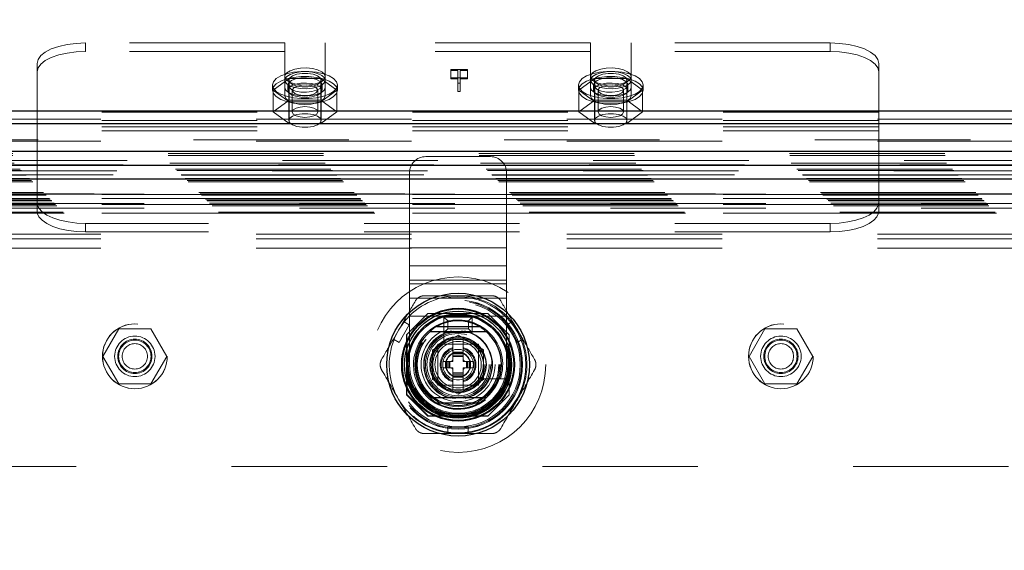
# Model space of a CAD drawing. Header units: inches. Extents: x 0.2 to 10.7, y 0.2 to 7.9.
# Tile 49 of 95: x 3.758 to 4.392, y 4.7 to 5.041. Entities that reach past the tile are written whole.
import ezdxf

# ---------------------------------------------------------------- set-up
doc = ezdxf.new("R2010")
doc.units = ezdxf.units.IN
doc.header["$MEASUREMENT"] = 0
doc.linetypes.add('HIDDEN', pattern=[0.075, 0.05, -0.025])
doc.layers.add('DIMENSIONS', color=140, linetype='Continuous')
doc.styles.add('SLDTEXTSTYLE0', font='TXT', dxfattribs={"width": 0.7})
doc.dimstyles.new('SLDDIMSTYLE0', dxfattribs={"dimtxt": 0.084961, "dimasz": 0.13, "dimexe": 0, "dimexo": 0.0625, "dimgap": 0.02124, "dimtad": 0, "dimtih": 1, "dimtoh": 1, "dimlfac": 12, "dimrnd": 1e-09, "dimzin": 12, "dimdsep": 46, "dimtxsty": 'SLDTEXTSTYLE0', "dimsah": 1, "dimcen": 0.09, "dimadec": 0, "dimazin": 3, "dimtfac": 1, "dimtofl": 0, "dimtmove": 0, "dimatfit": 3, "dimfxl": 0, "dimfrac": 2, "dimtolj": 1, "dimtzin": 12, "dimarcsym": 0})

# ---------------------------------------------------------------- blocks, each defined once
blk = doc.blocks.new('_D_1')
at = {"layer": 'DIMENSIONS'}
for p, q in [((3.44921, 4.74956), (3.44921, 5.73914)), ((4.63041, 4.74956), (4.63041, 5.73914)), ((3.44921, 5.61414), (3.74572, 5.61414)), ((3.86086, 5.61414), (3.83233, 5.61414)), ((3.83233, 5.61414), (3.83233, 5.47911)), ((4.184, 5.61414), (4.21254, 5.61414)), ((4.21254, 5.61414), (4.21254, 5.47911)), ((4.63041, 5.61414), (4.29914, 5.61414)), ((3.83233, 5.47911), (3.86086, 5.47911)), ((4.21254, 5.47911), (4.184, 5.47911))]:
    blk.add_line(p, q, dxfattribs=at)
for points in [[(3.44921, 5.61414), (3.57921, 5.59414), (3.57921, 5.63414)], [(4.63041, 5.61414), (4.50041, 5.63414), (4.50041, 5.59414)]]:
    blk.add_solid(points, dxfattribs=at)
at = {"layer": 'DIMENSIONS', "char_height": 0.083333, "attachment_point": 1, "style": 'SLDTEXTSTYLE0'}
for s, insert in [('14.17', (3.86086, 5.74058)), ('360.0', (3.86086, 5.58653))]:
    blk.add_mtext(s, dxfattribs=dict(at, insert=insert))

msp = doc.modelspace()

# ---------------------------------------------------------------- linework, layer by layer
at = {"color": 7, "linetype": 'HIDDEN', "lineweight": 18}
for p, q in [((3.9283921, 5.0257898), (3.8002463, 5.0257898)), ((3.8002463, 5.020352), (3.8002463, 5.0257898)), ((3.9283921, 4.997175), (3.9283921, 5.0257898)), ((3.9544338, 4.997175), (3.9544338, 5.0257898)), ((4.1252254, 5.0257898), (3.9544338, 5.0257898)), ((4.1252254, 4.997175), (4.1252254, 5.0257898)), ((4.1512671, 4.997175), (4.1512671, 5.0257898)), ((4.2794129, 5.0257898), (4.1512671, 5.0257898)), ((4.2794129, 5.0257898), (4.2794129, 5.020352)), ((3.9283921, 5.020352), (3.8002463, 5.020352)), ((4.1252254, 5.020352), (3.9544338, 5.020352)), ((4.2794129, 5.020352), (4.1512671, 5.020352)), ((3.7689963, 4.9813445), (3.7689963, 5.012583)), ((4.0351878, 5.0087796), (4.045902, 5.0087796)), ((4.0351878, 5.0081405), (4.0351878, 5.0087796)), ((4.0397566, 5.0081405), (4.0351878, 5.0081405)), ((4.0351878, 5.0081405), (4.0351878, 5.0027027)), ((4.0397566, 4.9999751), (4.0397566, 5.0081405)), ((4.0412367, 5.0081405), (4.0412367, 4.9999751)), ((4.045902, 5.0081405), (4.0412367, 5.0081405)), ((4.045902, 5.0087796), (4.045902, 5.0081405)), ((4.045902, 5.0081405), (4.045902, 5.0027027)), ((4.3106629, 4.9813445), (4.3106629, 5.012583)), ((3.931165, 5.0028899), (3.920917, 4.9953884)), ((3.9309963, 5.0018647), (3.9309963, 4.9759028)), ((3.9516609, 5.0028899), (3.931165, 5.0028899)), ((3.931165, 5.0028899), (3.931165, 4.9889176)), ((3.9619089, 4.9953884), (3.9516609, 5.0028899)), ((3.9516609, 5.0028899), (3.9516609, 4.9889176)), ((3.9518296, 4.9759028), (3.9518296, 5.0018647)), ((4.045902, 5.0033418), (4.0351878, 5.0033418)), ((4.0351878, 5.0027027), (4.0397566, 5.0027027)), ((4.0412367, 5.0027027), (4.045902, 5.0027027)), ((4.1279983, 5.0028899), (4.1177503, 4.9953884)), ((4.1278296, 5.0018647), (4.1278296, 4.9759028)), ((4.1484942, 5.0028899), (4.1279983, 5.0028899)), ((4.1279983, 5.0028899), (4.1279983, 4.9889176)), ((4.1587422, 4.9953884), (4.1484942, 5.0028899)), ((4.1484942, 5.0028899), (4.1484942, 4.9889176)), ((4.1486629, 4.9759028), (4.1486629, 5.0018647)), ((3.9205796, 4.998787), (3.9205796, 4.9953884)), ((3.920917, 4.9953884), (3.931165, 4.9878869)), ((3.920917, 4.9953884), (3.920917, 4.9814161)), ((3.9283921, 4.997175), (3.9283921, 4.9917372)), ((3.9303713, 4.998787), (3.9303713, 4.9953884)), ((3.9332504, 4.9953884), (3.9332504, 4.9814161)), ((3.9495754, 4.9814161), (3.9495754, 4.9953884)), ((3.9516609, 4.9878869), (3.9619089, 4.9953884)), ((3.9524546, 4.9953884), (3.9524546, 4.998787)), ((3.9544338, 4.997175), (3.9544338, 4.9917372)), ((3.9619089, 4.9953884), (3.9619089, 4.9814161)), ((3.9622463, 4.9953884), (3.9622463, 4.998787)), ((4.0412367, 4.9999751), (4.0397566, 4.9999751)), ((4.0397566, 4.9999751), (4.0397566, 4.9945372)), ((4.0397566, 4.9945372), (4.0412367, 4.9945372)), ((4.0412367, 4.9999751), (4.0412367, 4.9945372)), ((4.1174129, 4.998787), (4.1174129, 4.9953884)), ((4.1177503, 4.9953884), (4.1279983, 4.9878869)), ((4.1177503, 4.9953884), (4.1177503, 4.9814161)), ((4.1252254, 4.997175), (4.1252254, 4.9917372)), ((4.1272046, 4.998787), (4.1272046, 4.9953884)), ((4.1300838, 4.9953884), (4.1300838, 4.9814161)), ((4.1464088, 4.9814161), (4.1464088, 4.9953884)), ((4.1484942, 4.9878869), (4.1587422, 4.9953884)), ((4.1492879, 4.9953884), (4.1492879, 4.998787)), ((4.1512671, 4.997175), (4.1512671, 4.9917372)), ((4.1587422, 4.9953884), (4.1587422, 4.9814161)), ((4.1590796, 4.9953884), (4.1590796, 4.998787)), ((3.931165, 4.9889176), (3.920917, 4.9814161)), ((3.9516609, 4.9889176), (3.931165, 4.9889176)), ((3.931165, 4.9878869), (3.9516609, 4.9878869)), ((3.931165, 4.9878869), (3.931165, 4.9739147)), ((3.9619089, 4.9814161), (3.9516609, 4.9889176)), ((3.9516609, 4.9878869), (3.9516609, 4.9739147)), ((4.1279983, 4.9889176), (4.1177503, 4.9814161)), ((4.1484942, 4.9889176), (4.1279983, 4.9889176)), ((4.1279983, 4.9878869), (4.1279983, 4.9739147)), ((4.1279983, 4.9878869), (4.1484942, 4.9878869)), ((4.1587422, 4.9814161), (4.1484942, 4.9889176)), ((4.1484942, 4.9878869), (4.1484942, 4.9739147)), ((4.3106629, 4.9813445), (3.7689963, 4.9813445)), ((3.7689963, 4.9693841), (3.7689963, 4.9813445)), ((3.920917, 4.9814161), (3.931165, 4.9739147)), ((3.9516609, 4.9739147), (3.9619089, 4.9814161)), ((4.1177503, 4.9814161), (4.1279983, 4.9739147)), ((4.1484942, 4.9739147), (4.1587422, 4.9814161)), ((4.3106629, 4.9693841), (4.3106629, 4.9813445)), ((3.3099963, 4.9767899), (4.7696629, 4.9767899)), ((4.3106629, 4.9759066), (3.7689963, 4.9759066)), ((3.3099963, 4.974071), (4.7696629, 4.974071)), ((4.3106629, 4.9719198), (3.7689963, 4.9719198)), ((4.3106629, 4.9693841), (3.7689963, 4.9693841)), ((3.7689963, 4.9258814), (3.7689963, 4.9693841)), ((3.931165, 4.9739147), (3.9516609, 4.9739147)), ((4.1279983, 4.9739147), (4.1484942, 4.9739147)), ((4.3106629, 4.9258814), (4.3106629, 4.9693841)), ((4.7696629, 4.9635625), (3.3099963, 4.9635625)), ((3.3099963, 4.9626298), (4.7696629, 4.9626298)), ((4.8269883, 4.9501687), (3.2526302, 4.9501687)), ((3.2533238, 4.9546267), (4.8262947, 4.9546267)), ((3.2534307, 4.9534935), (4.8261878, 4.9534935)), ((4.060777, 4.9526842), (4.0191104, 4.9526842)), ((3.2543232, 4.9484248), (4.8252954, 4.9484248)), ((4.8243116, 4.9474353), (3.2552919, 4.9474353)), ((3.2580729, 4.9446751), (4.8215456, 4.9446751)), ((3.2588868, 4.9438612), (4.8207317, 4.9438612)), ((3.2590365, 4.9437115), (4.820582, 4.9437115)), ((4.8203504, 4.943484), (3.2592803, 4.943484)), ((3.2616372, 4.9411081), (4.8179861, 4.9411081)), ((4.8179038, 4.9410842), (3.2617147, 4.9410842)), ((3.2618703, 4.9408777), (4.8177482, 4.9408777)), ((3.2641893, 4.9385587), (4.8154293, 4.9385587)), ((3.2643831, 4.9383384), (4.8152347, 4.9383384)), ((4.8149586, 4.9381298), (3.2646599, 4.9381298)), ((3.2654916, 4.9372564), (4.8141269, 4.9372564)), ((4.0086937, 4.894005), (4.0086937, 4.9422675)), ((4.0711937, 4.894005), (4.0711937, 4.9422675)), ((3.2662224, 4.9365256), (4.8133961, 4.9365256)), ((3.2731063, 4.9296417), (4.8065122, 4.9296417)), ((3.2739396, 4.9288084), (4.8056789, 4.9288084)), ((4.8056643, 4.9288144), (3.2739605, 4.9288144)), ((4.8054901, 4.9286494), (3.2741068, 4.9286494)), ((3.2743563, 4.9283917), (4.8052622, 4.9283917)), ((3.2743563, 4.9283917), (4.8052622, 4.9283917)), ((3.2747729, 4.9279751), (4.8048456, 4.9279751)), ((3.2747751, 4.927962), (4.8048539, 4.927962)), ((3.2770646, 4.9256834), (4.8025539, 4.9256834)), ((3.2770646, 4.9256834), (4.8025539, 4.9256834)), ((3.2773056, 4.9254424), (4.8023129, 4.9254424)), ((3.2782348, 4.9245132), (4.8013837, 4.9245132)), ((3.2785229, 4.9242251), (4.8010956, 4.9242251)), ((3.3379621, 4.9284942), (4.7417121, 4.9284942)), ((4.3106629, 4.9284171), (3.7689963, 4.9284171)), ((4.3106629, 4.9258814), (3.7689963, 4.9258814)), ((3.7689963, 4.9243229), (3.7689963, 4.9258814)), ((3.7689963, 4.9178917), (3.7689963, 4.9243229)), ((4.3106629, 4.9243229), (4.3106629, 4.9258814)), ((4.3106629, 4.9243229), (4.3106629, 4.9178917)), ((3.2798725, 4.9228551), (4.7997668, 4.9228551)), ((3.2799138, 4.9228115), (4.7996919, 4.9228115)), ((3.2808528, 4.9218952), (4.7987657, 4.9218952)), ((3.2816258, 4.9211222), (4.7979927, 4.9211222)), ((3.3379621, 4.9224942), (4.7417121, 4.9224942)), ((3.3379621, 4.9194942), (4.7417121, 4.9194942)), ((3.3379621, 4.9194942), (4.7417121, 4.9194942)), ((4.310556, 4.9218946), (3.7691032, 4.9218946)), ((3.2857163, 4.9170317), (4.7939022, 4.9170317)), ((3.2864178, 4.9162981), (4.7931832, 4.9162981)), ((4.310556, 4.9164567), (3.7691032, 4.9164567)), ((4.2794129, 4.9097795), (3.8002463, 4.9097795)), ((3.8002463, 4.9097795), (3.8002463, 4.9043417)), ((4.2794129, 4.9043417), (4.2794129, 4.9097795)), ((3.3099963, 4.9028155), (4.7696629, 4.9028155)), ((3.3099963, 4.9028155), (4.7696629, 4.9028155)), ((3.3099963, 4.8998155), (4.7696629, 4.8998155)), ((4.2794129, 4.9043417), (3.8002463, 4.9043417)), ((3.3099963, 4.8938155), (4.7696629, 4.8938155)), ((4.0711937, 4.894005), (4.0086937, 4.894005)), ((4.0086937, 4.8824167), (4.0086937, 4.894005)), ((4.0711937, 4.894005), (4.0086937, 4.894005)), ((4.0711937, 4.8824167), (4.0711937, 4.894005)), ((4.0711937, 4.8824167), (4.0086937, 4.8824167)), ((4.0086937, 4.8733606), (4.0086937, 4.8824167)), ((4.0711937, 4.8733606), (4.0711937, 4.8824167)), ((4.0711937, 4.8733606), (4.0086937, 4.8733606)), ((4.0086937, 4.8501842), (4.0086937, 4.8733606)), ((4.0711937, 4.8501842), (4.0711937, 4.8733606)), ((4.0711937, 4.8708285), (4.0086937, 4.8708285)), ((4.0711937, 4.8617724), (4.0086937, 4.8617724)), ((4.0205457, 4.8517442), (4.0068371, 4.8380356)), ((4.0711937, 4.8501842), (4.0086937, 4.8501842)), ((4.0086937, 4.8189342), (4.0086937, 4.8501842)), ((4.0711937, 4.8501842), (4.0086937, 4.8501842)), ((4.0206956, 4.8518942), (4.0205457, 4.8517442)), ((4.0590451, 4.8517442), (4.0205457, 4.8517442)), ((4.0591951, 4.8518942), (4.0206956, 4.8518942)), ((4.0549801, 4.8517442), (4.0249107, 4.8517442)), ((4.030777, 4.8395592), (4.030777, 4.8495592)), ((4.033277, 4.8470592), (4.030777, 4.8495592)), ((4.030777, 4.8495592), (4.0491104, 4.8495592)), ((4.0466104, 4.8470592), (4.0491104, 4.8495592)), ((4.0491104, 4.8495592), (4.0491104, 4.8395592)), ((4.0727538, 4.8380356), (4.0590451, 4.8517442)), ((4.0729037, 4.8381856), (4.0591951, 4.8518942)), ((4.0711937, 4.8189342), (4.0711937, 4.8501842)), ((3.8216586, 4.8420359), (3.8114106, 4.8242859)), ((3.8421545, 4.8420359), (3.8216586, 4.8420359)), ((3.8524025, 4.8242859), (3.8421545, 4.8420359)), ((4.0048688, 4.8467641), (3.9983071, 4.8353989)), ((4.0019999, 4.8332669), (4.0085616, 4.844632)), ((4.0085616, 4.844632), (4.0048688, 4.8467641)), ((4.030759, 4.8461337), (4.030759, 4.8325266)), ((4.033277, 4.8420592), (4.030777, 4.8395592)), ((4.033277, 4.8420592), (4.033277, 4.8470592)), ((4.033277, 4.8470592), (4.0466104, 4.8470592)), ((4.0466104, 4.8420592), (4.033277, 4.8420592)), ((4.0466104, 4.8470592), (4.0466104, 4.8420592)), ((4.0466104, 4.8420592), (4.0491104, 4.8395592)), ((4.0750219, 4.8467641), (4.0713291, 4.844632)), ((4.0713291, 4.844632), (4.0778908, 4.8332669)), ((4.0750219, 4.8467641), (4.0815836, 4.8353989)), ((4.237464, 4.8420359), (4.227216, 4.8242859)), ((4.2579599, 4.8420359), (4.237464, 4.8420359)), ((4.2682079, 4.8242859), (4.2579599, 4.8420359)), ((4.0019999, 4.8332669), (3.9983071, 4.8353989)), ((4.0068371, 4.8380356), (4.0068371, 4.7995362)), ((4.006987, 4.8381856), (4.006987, 4.7996861)), ((4.0235412, 4.8284068), (4.0399454, 4.8378778)), ((4.0491104, 4.8395592), (4.030777, 4.8395592)), ((4.0366645, 4.8359836), (4.0366645, 4.8269739)), ((4.0399454, 4.8378778), (4.0563496, 4.8284068)), ((4.0432262, 4.8359836), (4.0432262, 4.8269739)), ((4.0727538, 4.7995362), (4.0727538, 4.8380356)), ((4.0729037, 4.7996861), (4.0729037, 4.8381856)), ((4.0815836, 4.8353989), (4.0778908, 4.8332669)), ((4.007137, 4.8339705), (4.007137, 4.8039012)), ((4.0530687, 4.8320592), (4.0268187, 4.8320592)), ((4.0268187, 4.8320592), (4.0268187, 4.8058092)), ((4.049512, 4.8320592), (4.0303787, 4.8320592)), ((4.0530687, 4.8058092), (4.0530687, 4.8320592)), ((4.0727538, 4.8039012), (4.0727538, 4.8339705)), ((3.8114106, 4.8242859), (3.8216586, 4.8065359)), ((3.8421545, 4.8065359), (3.8524025, 4.8242859)), ((4.0235412, 4.8094649), (4.0235412, 4.8284068)), ((4.026822, 4.8285025), (4.026822, 4.8093692)), ((4.0366645, 4.8269739), (4.0432262, 4.8269739)), ((4.0366645, 4.8269739), (4.0366645, 4.8263177)), ((4.0366645, 4.8263177), (4.0432262, 4.8263177)), ((4.0366645, 4.8263177), (4.0366645, 4.8260295)), ((4.0366645, 4.8260295), (4.0366645, 4.8249656)), ((4.0366645, 4.8260295), (4.0432262, 4.8260295)), ((4.0366645, 4.8249656), (4.0366645, 4.8242696)), ((4.0366645, 4.8249656), (4.0432262, 4.8249656)), ((4.0366645, 4.8242696), (4.0366645, 4.8209044)), ((4.0366645, 4.8242696), (4.0432262, 4.8242696)), ((4.0432262, 4.8269739), (4.0432262, 4.8263177)), ((4.0432262, 4.8263177), (4.0432262, 4.8260295)), ((4.0432262, 4.8260295), (4.0432262, 4.8249656)), ((4.0432262, 4.8249656), (4.0432262, 4.8242696)), ((4.0432262, 4.8242696), (4.0432262, 4.8209044)), ((4.0530687, 4.8093692), (4.0530687, 4.8285025)), ((4.0563496, 4.8284068), (4.0563496, 4.8094649)), ((4.227216, 4.8242859), (4.237464, 4.8065359)), ((4.2579599, 4.8065359), (4.2682079, 4.8242859)), ((4.0301028, 4.8169673), (4.0301028, 4.8209044)), ((4.0301028, 4.8209044), (4.0319073, 4.8209044)), ((4.0301028, 4.8169673), (4.0319073, 4.8169673)), ((4.0319073, 4.8169673), (4.0319073, 4.8209044)), ((4.0319073, 4.8209044), (4.0325635, 4.8209044)), ((4.0319073, 4.8169673), (4.0325635, 4.8169673)), ((4.0325635, 4.8169673), (4.0325635, 4.8209044)), ((4.0325635, 4.8209044), (4.0328517, 4.8209044)), ((4.0325635, 4.8169673), (4.0328517, 4.8169673)), ((4.0328517, 4.8209044), (4.0339156, 4.8209044)), ((4.0328517, 4.8169673), (4.0328517, 4.8209044)), ((4.0328517, 4.8169673), (4.0339156, 4.8169673)), ((4.0339156, 4.8209044), (4.0346116, 4.8209044)), ((4.0339156, 4.8169673), (4.0339156, 4.8209044)), ((4.0339156, 4.8169673), (4.0346116, 4.8169673)), ((4.0346116, 4.8169673), (4.0346116, 4.8209044)), ((4.0346116, 4.8209044), (4.0366645, 4.8209044)), ((4.0346116, 4.8169673), (4.0366645, 4.8169673)), ((4.0366645, 4.8169673), (4.0366645, 4.8136021)), ((4.0432262, 4.8209044), (4.0452791, 4.8209044)), ((4.0432262, 4.8169673), (4.0452791, 4.8169673)), ((4.0432262, 4.8169673), (4.0432262, 4.8136021)), ((4.0452791, 4.8209044), (4.0459751, 4.8209044)), ((4.0452791, 4.8169673), (4.0452791, 4.8209044)), ((4.0452791, 4.8169673), (4.0459751, 4.8169673)), ((4.0459751, 4.8209044), (4.047039, 4.8209044)), ((4.0459751, 4.8169673), (4.0459751, 4.8209044)), ((4.0459751, 4.8169673), (4.047039, 4.8169673)), ((4.047039, 4.8169673), (4.047039, 4.8209044)), ((4.047039, 4.8209044), (4.0473272, 4.8209044)), ((4.047039, 4.8169673), (4.0473272, 4.8169673)), ((4.0473272, 4.8169673), (4.0473272, 4.8209044)), ((4.0473272, 4.8209044), (4.0479834, 4.8209044)), ((4.0473272, 4.8169673), (4.0479834, 4.8169673)), ((4.0479834, 4.8169673), (4.0479834, 4.8209044)), ((4.0479834, 4.8209044), (4.0497879, 4.8209044)), ((4.0479834, 4.8169673), (4.0497879, 4.8169673)), ((4.0497879, 4.8169673), (4.0497879, 4.8209044)), ((4.0366645, 4.8136021), (4.0366645, 4.8129061)), ((4.0366645, 4.8136021), (4.0432262, 4.8136021)), ((4.0366645, 4.8129061), (4.0432262, 4.8129061)), ((4.0366645, 4.8129061), (4.0366645, 4.8118422)), ((4.0366645, 4.8118422), (4.0432262, 4.8118422)), ((4.0366645, 4.8118422), (4.0366645, 4.811554)), ((4.0366645, 4.811554), (4.0432262, 4.811554)), ((4.0366645, 4.811554), (4.0366645, 4.8108978)), ((4.0366645, 4.8108978), (4.0432262, 4.8108978)), ((4.0366645, 4.8108978), (4.0366645, 4.8018881)), ((4.0432262, 4.8136021), (4.0432262, 4.8129061)), ((4.0432262, 4.8129061), (4.0432262, 4.8118422)), ((4.0432262, 4.8118422), (4.0432262, 4.811554)), ((4.0432262, 4.811554), (4.0432262, 4.8108978)), ((4.0432262, 4.8108978), (4.0432262, 4.8018881)), ((3.8216586, 4.8065359), (3.8421545, 4.8065359)), ((4.0399454, 4.7999939), (4.0235412, 4.8094649)), ((4.0268187, 4.8058092), (4.0530687, 4.8058092)), ((4.0303787, 4.8058125), (4.049512, 4.8058125)), ((4.0563496, 4.8094649), (4.0399454, 4.7999939)), ((4.0535361, 4.8097495), (4.0671432, 4.8097495)), ((4.237464, 4.8065359), (4.2579599, 4.8065359)), ((4.0068371, 4.7995362), (4.0205457, 4.7858276)), ((4.006987, 4.7996861), (4.0206956, 4.7859775)), ((4.0590451, 4.7858276), (4.0727538, 4.7995362)), ((4.0727538, 4.7995362), (4.0729037, 4.7996861)), ((4.0205457, 4.7858276), (4.0590451, 4.7858276)), ((4.0206956, 4.7859775), (4.0591951, 4.7859775)), ((4.0249107, 4.7861275), (4.0549801, 4.7861275)), ((4.0333837, 4.7746445), (4.0333837, 4.7789087)), ((4.046507, 4.7789087), (4.0333837, 4.7789087)), ((4.046507, 4.7746445), (4.046507, 4.7789087)), ((4.046507, 4.7746445), (4.0333837, 4.7746445)), ((3.4942121, 4.7534942), (4.5854621, 4.7534942))]:
    msp.add_line(p, q, dxfattribs=at)
at = {"color": 7, "linetype": 'Continuous', "lineweight": 25}
for p, q in [((3.3099963, 4.9822278), (4.7696629, 4.9822278)), ((3.3099963, 4.974071), (4.7696629, 4.974071)), ((4.8269883, 4.9560776), (3.2526302, 4.9560776)), ((4.8179038, 4.946993), (3.2617147, 4.946993)), ((4.8149586, 4.9381298), (3.2646599, 4.9381298)), ((4.0262574, 4.8435421), (4.0536333, 4.8435421)), ((4.0262574, 4.7943296), (4.0536333, 4.7943296))]:
    msp.add_line(p, q, dxfattribs=at)
at = {"color": 7, "linetype": 'HIDDEN', "lineweight": 18, "flags": 128}
for points in [[(3.8002463, 5.0257898), (3.7941497, 5.0255361), (3.7882874, 5.0247845), (3.7828847, 5.0235641), (3.7781492, 5.0219216), (3.7742628, 5.0199203), (3.771375, 5.017637), (3.7695967, 5.0151595), (3.7689963, 5.012583)], [(4.3106629, 5.012583), (4.3100625, 5.0151595), (4.3082842, 5.017637), (4.3053964, 5.0199203), (4.30151, 5.0219216), (4.2967745, 5.0235641), (4.2913718, 5.0247845), (4.2855095, 5.0255361), (4.2794129, 5.0257898)], [(3.7689963, 5.0071452), (3.7695967, 5.0097217), (3.771375, 5.0121992), (3.7742628, 5.0144825), (3.7781492, 5.0164838), (3.7828847, 5.0181262), (3.7882874, 5.0193467), (3.7941497, 5.0200982), (3.8002463, 5.020352)], [(4.2794129, 5.020352), (4.2855095, 5.0200982), (4.2913718, 5.0193467), (4.2967745, 5.0181262), (4.30151, 5.0164838), (4.3053964, 5.0144825), (4.3082842, 5.0121992), (4.3100625, 5.0097217), (4.3106629, 5.0071452)], [(3.9205796, 4.998787), (3.921185, 5.0008941), (3.9229659, 5.0028787), (3.925819, 5.0046255), (3.9295782, 5.006033), (3.9340253, 5.0070194), (3.9389018, 5.0075274), (3.9439241, 5.0075274), (3.9488005, 5.0070194), (3.9532476, 5.006033), (3.9570069, 5.0046255), (3.9598599, 5.0028787), (3.9616409, 5.0008941), (3.9622463, 4.998787), (3.9616409, 4.99668), (3.9598599, 4.9946954), (3.9570069, 4.9929485), (3.9532476, 4.991541), (3.9488005, 4.9905546), (3.9439241, 4.9900467), (3.9389018, 4.9900467), (3.9340253, 4.9905546), (3.9295782, 4.991541), (3.925819, 4.9929485), (3.9229659, 4.9946954), (3.921185, 4.99668), (3.9205796, 4.998787)], [(3.9544338, 5.0042249), (3.9538553, 5.0058469), (3.9521712, 5.0073247), (3.9495313, 5.0085272), (3.94617, 5.0093473), (3.942386, 5.0097123), (3.9385155, 5.0095898), (3.9349025, 5.0089905), (3.931868, 5.0079678), (3.9296816, 5.0066125), (3.9285375, 5.005045), (3.9285375, 5.0034047), (3.9296816, 5.0018373), (3.931868, 5.000482), (3.9349025, 4.9994593), (3.9385155, 4.99886), (3.942386, 4.9987374), (3.94617, 4.9991024), (3.9495313, 4.9999226), (3.9521712, 5.001125), (3.9538553, 5.0026029), (3.9544338, 5.0042249)], [(3.9544338, 5.0018647), (3.9538553, 5.0034867), (3.9521712, 5.0049646), (3.9495313, 5.006167), (3.94617, 5.0069872), (3.942386, 5.0073522), (3.9385155, 5.0072296), (3.9349025, 5.0066303), (3.931868, 5.0056076), (3.9296816, 5.0042523), (3.9285375, 5.0026849), (3.9285375, 5.0010446), (3.9296816, 4.9994771), (3.931868, 4.9981218), (3.9349025, 4.9970991), (3.9385155, 4.9964998), (3.942386, 4.9963773), (3.94617, 4.9967423), (3.9495313, 4.9975624), (3.9521712, 4.9987648), (3.9538553, 5.0002427), (3.9544338, 5.0018647)], [(4.1174129, 4.998787), (4.1180183, 5.0008941), (4.1197993, 5.0028787), (4.1226523, 5.0046255), (4.1264116, 5.006033), (4.1308587, 5.0070194), (4.1357351, 5.0075274), (4.1407574, 5.0075274), (4.1456339, 5.0070194), (4.1500809, 5.006033), (4.1538402, 5.0046255), (4.1566933, 5.0028787), (4.1584742, 5.0008941), (4.1590796, 4.998787), (4.1584742, 4.99668), (4.1566933, 4.9946954), (4.1538402, 4.9929485), (4.1500809, 4.991541), (4.1456339, 4.9905546), (4.1407574, 4.9900467), (4.1357351, 4.9900467), (4.1308587, 4.9905546), (4.1264116, 4.991541), (4.1226523, 4.9929485), (4.1197993, 4.9946954), (4.1180183, 4.99668), (4.1174129, 4.998787)], [(4.1512671, 5.0042249), (4.1506886, 5.0058469), (4.1490046, 5.0073247), (4.1463646, 5.0085272), (4.1430033, 5.0093473), (4.1392193, 5.0097123), (4.1353489, 5.0095898), (4.1317358, 5.0089905), (4.1287013, 5.0079678), (4.1265149, 5.0066125), (4.1253709, 5.005045), (4.1253709, 5.0034047), (4.1265149, 5.0018373), (4.1287013, 5.000482), (4.1317358, 4.9994593), (4.1353489, 4.99886), (4.1392193, 4.9987374), (4.1430033, 4.9991024), (4.1463646, 4.9999226), (4.1490046, 5.001125), (4.1506886, 5.0026029), (4.1512671, 5.0042249)], [(4.1512671, 5.0018647), (4.1506886, 5.0034867), (4.1490046, 5.0049646), (4.1463646, 5.006167), (4.1430033, 5.0069872), (4.1392193, 5.0073522), (4.1353489, 5.0072296), (4.1317358, 5.0066303), (4.1287013, 5.0056076), (4.1265149, 5.0042523), (4.1253709, 5.0026849), (4.1253709, 5.0010446), (4.1265149, 4.9994771), (4.1287013, 4.9981218), (4.1317358, 4.9970991), (4.1353489, 4.9964998), (4.1392193, 4.9963773), (4.1430033, 4.9967423), (4.1463646, 4.9975624), (4.1490046, 4.9987648), (4.1506886, 5.0002427), (4.1512671, 5.0018647)], [(3.9205796, 4.9953884), (3.921185, 4.9974955), (3.9229659, 4.9994801), (3.925819, 5.0012269), (3.9295782, 5.0026344), (3.9340253, 5.0036208), (3.9389018, 5.0041287), (3.9439241, 5.0041287), (3.9488005, 5.0036208), (3.9532476, 5.0026344), (3.9570069, 5.0012269), (3.9598599, 4.9994801), (3.9616409, 4.9974955), (3.9622463, 4.9953884), (3.9616409, 4.9932813), (3.9598599, 4.9912967), (3.9570069, 4.9895499), (3.9532476, 4.9881424), (3.9488005, 4.987156), (3.9439241, 4.986648), (3.9389018, 4.986648), (3.9340253, 4.987156), (3.9295782, 4.9881424), (3.925819, 4.9895499), (3.9229659, 4.9912967), (3.921185, 4.9932813), (3.9205796, 4.9953884)], [(3.9303713, 4.998787), (3.9309695, 5.0003022), (3.9326995, 5.0016532), (3.9353737, 5.0026936), (3.9387024, 5.0033107), (3.9423247, 5.0034375), (3.9458483, 5.0030604), (3.9488912, 5.0022202), (3.9511238, 5.001008), (3.952304, 4.9995551), (3.952304, 4.998019), (3.9511238, 4.9965661), (3.9488912, 4.9953538), (3.9458483, 4.9945137), (3.9423247, 4.9941366), (3.9387024, 4.9942634), (3.9353737, 4.9948805), (3.9326995, 4.9959209), (3.9309695, 4.9972719), (3.9303713, 4.998787)], [(3.9303713, 4.9953884), (3.9309695, 4.9969036), (3.9326995, 4.9982546), (3.9353737, 4.9992949), (3.9387024, 4.999912), (3.9423247, 5.0000389), (3.9458483, 4.9996618), (3.9488912, 4.9988216), (3.9511238, 4.9976094), (3.952304, 4.9961565), (3.952304, 4.9946203), (3.9511238, 4.9931674), (3.9488912, 4.9919552), (3.9458483, 4.991115), (3.9423247, 4.9907379), (3.9387024, 4.9908648), (3.9353737, 4.9914818), (3.9326995, 4.9925222), (3.9309695, 4.9938732), (3.9303713, 4.9953884)], [(3.9518296, 5.0018647), (3.9512014, 5.0033704), (3.9493926, 5.0046944), (3.9466213, 5.0056772), (3.9432218, 5.0062001), (3.9396041, 5.0062001), (3.9362046, 5.0056772), (3.9334333, 5.0046944), (3.9316245, 5.0033704), (3.9309963, 5.0018647), (3.9316245, 5.000359), (3.9334333, 4.999035), (3.9362046, 4.9980522), (3.9396041, 4.9975293), (3.9432218, 4.9975293), (3.9466213, 4.9980522), (3.9493926, 4.999035), (3.9512014, 5.000359), (3.9518296, 5.0018647)], [(4.1174129, 4.9953884), (4.1180183, 4.9974955), (4.1197993, 4.9994801), (4.1226523, 5.0012269), (4.1264116, 5.0026344), (4.1308587, 5.0036208), (4.1357351, 5.0041287), (4.1407574, 5.0041287), (4.1456339, 5.0036208), (4.1500809, 5.0026344), (4.1538402, 5.0012269), (4.1566933, 4.9994801), (4.1584742, 4.9974955), (4.1590796, 4.9953884), (4.1584742, 4.9932813), (4.1566933, 4.9912967), (4.1538402, 4.9895499), (4.1500809, 4.9881424), (4.1456339, 4.987156), (4.1407574, 4.986648), (4.1357351, 4.986648), (4.1308587, 4.987156), (4.1264116, 4.9881424), (4.1226523, 4.9895499), (4.1197993, 4.9912967), (4.1180183, 4.9932813), (4.1174129, 4.9953884)], [(4.1272046, 4.998787), (4.1278029, 5.0003022), (4.1295328, 5.0016532), (4.132207, 5.0026936), (4.1355357, 5.0033107), (4.1391581, 5.0034375), (4.1426817, 5.0030604), (4.1457246, 5.0022202), (4.1479571, 5.001008), (4.1491373, 4.9995551), (4.1491373, 4.998019), (4.1479571, 4.9965661), (4.1457246, 4.9953538), (4.1426817, 4.9945137), (4.1391581, 4.9941366), (4.1355357, 4.9942634), (4.132207, 4.9948805), (4.1295328, 4.9959209), (4.1278029, 4.9972719), (4.1272046, 4.998787)], [(4.1272046, 4.9953884), (4.1278029, 4.9969036), (4.1295328, 4.9982546), (4.132207, 4.9992949), (4.1355357, 4.999912), (4.1391581, 5.0000389), (4.1426817, 4.9996618), (4.1457246, 4.9988216), (4.1479571, 4.9976094), (4.1491373, 4.9961565), (4.1491373, 4.9946203), (4.1479571, 4.9931674), (4.1457246, 4.9919552), (4.1426817, 4.991115), (4.1391581, 4.9907379), (4.1355357, 4.9908648), (4.132207, 4.9914818), (4.1295328, 4.9925222), (4.1278029, 4.9938732), (4.1272046, 4.9953884)], [(4.1486629, 5.0018647), (4.1480347, 5.0033704), (4.1462259, 5.0046944), (4.1434546, 5.0056772), (4.1400551, 5.0062001), (4.1364374, 5.0062001), (4.1330379, 5.0056772), (4.1302666, 5.0046944), (4.1284578, 5.0033704), (4.1278296, 5.0018647), (4.1284578, 5.000359), (4.1302666, 4.999035), (4.1330379, 4.9980522), (4.1364374, 4.9975293), (4.1400551, 4.9975293), (4.1434546, 4.9980522), (4.1462259, 4.999035), (4.1480347, 5.000359), (4.1486629, 5.0018647)], [(3.9544338, 4.997175), (3.9537965, 4.9954746), (3.951947, 4.9939406), (3.9490664, 4.9927232), (3.9454366, 4.9919415), (3.9414129, 4.9916722), (3.9373893, 4.9919415), (3.9337595, 4.9927232), (3.9308789, 4.9939406), (3.9290294, 4.9954746), (3.9283921, 4.997175)], [(3.9454942, 4.9983758), (3.9424784, 4.9988085), (3.9393003, 4.9987205), (3.9364439, 4.9981252), (3.934344, 4.9971132), (3.9333203, 4.9958387), (3.9335286, 4.9944956), (3.9349372, 4.9932884), (3.9373317, 4.9924009), (3.9403475, 4.9919683), (3.9435255, 4.9920563), (3.9463819, 4.9926516), (3.9484819, 4.9936636), (3.9495056, 4.9949381), (3.9492973, 4.9962812), (3.9478887, 4.9974884), (3.9454942, 4.9983758)], [(4.1512671, 4.997175), (4.1506298, 4.9954746), (4.1487803, 4.9939406), (4.1458997, 4.9927232), (4.1422699, 4.9919415), (4.1382463, 4.9916722), (4.1342226, 4.9919415), (4.1305928, 4.9927232), (4.1277122, 4.9939406), (4.1258627, 4.9954746), (4.1252254, 4.997175)], [(4.1423275, 4.9983758), (4.1393117, 4.9988085), (4.1361337, 4.9987205), (4.1332772, 4.9981252), (4.1311773, 4.9971132), (4.1301536, 4.9958387), (4.1303619, 4.9944956), (4.1317705, 4.9932884), (4.134165, 4.9924009), (4.1371808, 4.9919683), (4.1403589, 4.9920563), (4.1432153, 4.9926516), (4.1453152, 4.9936636), (4.1463389, 4.9949381), (4.1461306, 4.9962812), (4.144722, 4.9974884), (4.1423275, 4.9983758)], [(3.9544338, 4.9917372), (3.9537965, 4.9900367), (3.951947, 4.9885027), (3.9490664, 4.9872853), (3.9454366, 4.9865037), (3.9414129, 4.9862344), (3.9373893, 4.9865037), (3.9337595, 4.9872853), (3.9308789, 4.9885027), (3.9290294, 4.9900367), (3.9283921, 4.9917372)], [(4.1252254, 4.9917372), (4.1258627, 4.9900367), (4.1277122, 4.9885027), (4.1305928, 4.9872853), (4.1342226, 4.9865037), (4.1382463, 4.9862344), (4.1422699, 4.9865037), (4.1458997, 4.9872853), (4.1487803, 4.9885027), (4.1506298, 4.9900367), (4.1512671, 4.9917372)], [(3.9495754, 4.9814161), (3.9489541, 4.9827363), (3.9471847, 4.9838554), (3.9445366, 4.9846032), (3.9414129, 4.9848658), (3.9382893, 4.9846032), (3.9356412, 4.9838554), (3.9338718, 4.9827363), (3.9332504, 4.9814161), (3.9338718, 4.980096), (3.9356412, 4.9789769), (3.9382893, 4.9782291), (3.9414129, 4.9779665), (3.9445366, 4.9782291), (3.9471847, 4.9789769), (3.9489541, 4.980096), (3.9495754, 4.9814161)], [(4.1464088, 4.9814161), (4.1457874, 4.9827363), (4.144018, 4.9838554), (4.1413699, 4.9846032), (4.1382463, 4.9848658), (4.1351226, 4.9846032), (4.1324745, 4.9838554), (4.1307051, 4.9827363), (4.1300838, 4.9814161), (4.1307051, 4.980096), (4.1324745, 4.9789769), (4.1351226, 4.9782291), (4.1382463, 4.9779665), (4.1413699, 4.9782291), (4.144018, 4.9789769), (4.1457874, 4.980096), (4.1464088, 4.9814161)], [(3.9518296, 4.9759028), (3.9512014, 4.9774084), (3.9493926, 4.9787325), (3.9466213, 4.9797152), (3.9432218, 4.9802382), (3.9396041, 4.9802382), (3.9362046, 4.9797152), (3.9334333, 4.9787325), (3.9316245, 4.9774084), (3.9309963, 4.9759028), (3.9316245, 4.9743971), (3.9334333, 4.973073), (3.9362046, 4.9720903), (3.9396041, 4.9715674), (3.9432218, 4.9715674), (3.9466213, 4.9720903), (3.9493926, 4.973073), (3.9512014, 4.9743971), (3.9518296, 4.9759028)], [(4.1486629, 4.9759028), (4.1480347, 4.9774084), (4.1462259, 4.9787325), (4.1434546, 4.9797152), (4.1400551, 4.9802382), (4.1364374, 4.9802382), (4.1330379, 4.9797152), (4.1302666, 4.9787325), (4.1284578, 4.9774084), (4.1278296, 4.9759028), (4.1284578, 4.9743971), (4.1302666, 4.973073), (4.1330379, 4.9720903), (4.1364374, 4.9715674), (4.1400551, 4.9715674), (4.1434546, 4.9720903), (4.1462259, 4.973073), (4.1480347, 4.9743971), (4.1486629, 4.9759028)], [(3.7691032, 4.9218946), (3.7701182, 4.9194794), (3.7721724, 4.9171852), (3.7751952, 4.9150911), (3.7790822, 4.9132694), (3.7836993, 4.9117829), (3.7888873, 4.9106829), (3.7944671, 4.9100073), (3.8002463, 4.9097795)], [(4.2794129, 4.9097795), (4.2851921, 4.9100073), (4.2907719, 4.9106829), (4.2959599, 4.9117829), (4.300577, 4.9132694), (4.304464, 4.9150911), (4.3074867, 4.9171852), (4.309541, 4.9194794), (4.310556, 4.9218946)], [(3.8002463, 4.9043417), (3.7944671, 4.9045695), (3.7888873, 4.905245), (3.7836993, 4.906345), (3.7790822, 4.9078315), (3.7751952, 4.9096532), (3.7721724, 4.9117473), (3.7701182, 4.9140415), (3.7691032, 4.9164567)], [(4.310556, 4.9164567), (4.309541, 4.9140415), (4.3074867, 4.9117473), (4.304464, 4.9096532), (4.300577, 4.9078315), (4.2959599, 4.906345), (4.2907719, 4.905245), (4.2851921, 4.9045695), (4.2794129, 4.9043417)], [(4.005292, 4.8465197), (4.0048067, 4.8458987), (4.0015879, 4.8410815)], [(4.0783028, 4.8410815), (4.075084, 4.8458987), (4.0745987, 4.8465197)], [(4.0015879, 4.8410815), (3.9990255, 4.8358854), (3.9987304, 4.8351546)], [(4.0811604, 4.8351546), (4.0808652, 4.8358854), (4.0783028, 4.8410815)], [(4.0333837, 4.7751333), (4.0341642, 4.7750234), (4.0399454, 4.7746445)], [(4.0399454, 4.7746445), (4.0457265, 4.7750234), (4.046507, 4.7751333)]]:
    msp.add_lwpolyline(points, dxfattribs=at)
at = {"color": 7, "linetype": 'HIDDEN', "lineweight": 18}
for centre, radius in [((4.0399454, 4.8189358), 0.0564167), ((4.0398371, 4.8187442), 0.04375), ((4.0399454, 4.8189358), 0.0415329), ((4.0399454, 4.8189358), 0.0415026), ((4.0399454, 4.8189358), 0.0408935), ((4.0399454, 4.8189358), 0.0400262), ((4.0399454, 4.8189358), 0.0362533), ((4.0399454, 4.8189358), 0.0360892), ((4.0399454, 4.8189358), 0.0337927), ((4.0399454, 4.8189358), 0.0334252), ((4.0399454, 4.8189358), 0.0319882), ((3.8319065, 4.8242859), 0.0208333), ((3.8319343, 4.8243276), 0.0208333), ((4.0399454, 4.8189358), 0.0270669), ((4.0399454, 4.8189358), 0.0264108), ((4.0399454, 4.8189358), 0.0264108), ((4.0399454, 4.8189358), 0.0262467), ((4.0399454, 4.8189358), 0.0237861), ((4.247712, 4.8242859), 0.0208333), ((4.2477399, 4.8243276), 0.0208333), ((3.8319065, 4.8242859), 0.0130208), ((3.8319065, 4.8242859), 0.0110417), ((4.0399454, 4.8189358), 0.0209974), ((4.0399454, 4.8189358), 0.0200131), ((4.0399454, 4.8189358), 0.0172244), ((4.0399454, 4.8189358), 0.0164042), ((4.247712, 4.8242859), 0.0130208), ((4.247712, 4.8242859), 0.0110417), ((3.8319065, 4.8242859), 0.0104167), ((3.8319065, 4.8242859), 0.0081625), ((4.0399454, 4.8189358), 0.0162402), ((4.0399454, 4.8189358), 0.0149278), ((4.247712, 4.8242859), 0.0104167), ((4.247712, 4.8242859), 0.0081625), ((4.0399454, 4.8189358), 0.0098425), ((4.0399454, 4.8189358), 0.0080659), ((4.0399454, 4.8189358), 0.0078297)]:
    msp.add_circle(centre, radius, dxfattribs=at)
at = {"color": 7, "linetype": 'Continuous', "lineweight": 25}
for radius in [0.0459318, 0.0362814, 0.0358174, 0.0344488, 0.0328084, 0.0321054, 0.0180446]:
    msp.add_circle((4.0399454, 4.8189358), radius, dxfattribs=at)
at = {"color": 7, "linetype": 'HIDDEN', "lineweight": 18}
for centre, radius, start, end in [((4.0191104, 4.9422675), 0.0104167, 90, 180), ((4.060777, 4.9422675), 0.0104167, 360, 90), ((4.0399454, 4.8189358), 0.0442913, 90, 141.4803757), ((4.0399454, 4.8189358), 0.0442913, 38.5196243, 90), ((4.0399454, 4.8189358), 0.0287073, 108.6629249, 341.3370751), ((4.0399454, 4.8189358), 0.0287073, 341.3370751, 108.6629249), ((4.0399454, 4.8189358), 0.0221457, 100.98225, 257.5591528), ((4.0399454, 4.8189358), 0.0218176, 97.3528467, 265.552299), ((4.0399454, 4.8189358), 0.0173027, 100.9302482, 101.4540928), ((4.0399454, 4.8189358), 0.0218176, 360, 84.2412475), ((4.0399454, 4.8189358), 0.0173027, 78.5459072, 79.0697518), ((4.0399454, 4.8189358), 0.0221457, 360, 79.2593124), ((4.0399454, 4.8189358), 0.0442913, 158.5196243, 210), ((4.0399454, 4.8189358), 0.0173027, 138.5459072, 161.4540928), ((4.0399454, 4.8189358), 0.0114829, 106.6015496, 253.3984504), ((4.0399454, 4.8189358), 0.0108268, 107.6397014, 252.3602986), ((4.0399454, 4.8189358), 0.0114829, 286.6015496, 73.3984504), ((4.0399454, 4.8189358), 0.0108268, 287.6397014, 72.3602986), ((4.0399454, 4.8189358), 0.0173027, 18.5459072, 41.4540928), ((4.0399454, 4.8189358), 0.0442913, 330, 21.4803757), ((4.0399437, 4.8189342), 0.03125, 180, 0), ((4.0399454, 4.8189358), 0.0045801, 135.7524991, 154.5451681), ((4.0399454, 4.8189358), 0.0045801, 205.4548319, 224.2475009), ((4.0399454, 4.8189358), 0.0045801, 25.4548319, 44.2475009), ((4.0399454, 4.8189358), 0.0045801, 315.7524991, 334.5451681), ((4.0399454, 4.8189358), 0.0218176, 279.0369276, 360), ((4.0399454, 4.8189358), 0.0221457, 281.9005369, 360), ((4.0399454, 4.8189358), 0.0173027, 198.5459072, 221.4540928), ((4.0399454, 4.8189358), 0.0173027, 318.5459072, 341.4540928), ((4.0399454, 4.8189358), 0.0173027, 258.5459072, 259.0697518), ((4.0399454, 4.8189358), 0.0173027, 280.9302482, 281.4540928), ((4.0399454, 4.8189358), 0.0442913, 210, 261.4803757), ((4.0399454, 4.8189358), 0.0442913, 278.5196243, 330)]:
    msp.add_arc(centre, radius, start, end, dxfattribs=at)
at = {"color": 7, "linetype": 'Continuous', "lineweight": 25}
for radius, start, end in [(0.0281573, 60.9137041, 119.0862959), (0.0278871, 130.1191669, 229.8808331), (0.0278871, 310.1191669, 49.8808331), (0.0281573, 240.9137041, 299.0862959)]:
    msp.add_arc((4.0399454, 4.8189358), radius, start, end, dxfattribs=at)
at = {"color": 7, "linetype": 'HIDDEN', "lineweight": 18}
for points, knots in [([(3.7689963, 4.9243229), (3.7689963, 4.9240619), (3.7689971, 4.9238099), (3.7690027, 4.9233234), (3.7690077, 4.9230901), (3.7690234, 4.9226684), (3.7690346, 4.922474), (3.7690637, 4.9221434), (3.7690815, 4.922005), (3.7691032, 4.9218946)], [0, 0, 0, 0, 0.25, 0.25, 0.5, 0.5, 0.75, 0.75, 1, 1, 1, 1]), ([(4.310556, 4.9218946), (4.3105776, 4.922005), (4.3105956, 4.9221436), (4.3106247, 4.9224756), (4.3106358, 4.9226695), (4.3106516, 4.9230913), (4.3106565, 4.9233256), (4.3106621, 4.9238104), (4.3106629, 4.9240619), (4.3106629, 4.9243229)], [0, 0, 0, 0, 0.25, 0.25, 0.5, 0.5, 0.75, 0.75, 1, 1, 1, 1]), ([(4.0124795, 4.8599463), (4.0127671, 4.8604444), (4.0131136, 4.8608958), (4.0139227, 4.8617065), (4.0143844, 4.8620609), (4.0153734, 4.8626325), (4.0159141, 4.8628564), (4.0170162, 4.8631515), (4.017587, 4.8632272), (4.0181621, 4.8632272)], [0, 0, 0, 0, 0.25, 0.25, 0.5, 0.5, 0.75, 0.75, 1, 1, 1, 1]), ([(4.0617286, 4.8632272), (4.0623037, 4.8632272), (4.0628679, 4.8631529), (4.0639745, 4.8628574), (4.0645123, 4.8626348), (4.0655018, 4.8620641), (4.0659661, 4.8617078), (4.0667727, 4.8609009), (4.0671236, 4.8604444), (4.0674112, 4.8599463)], [0, 0, 0, 0, 0.25, 0.25, 0.5, 0.5, 0.75, 0.75, 1, 1, 1, 1]), ([(4.030759, 4.8495766), (4.030759, 4.8495766), (4.030759, 4.8494823), (4.030759, 4.8491254), (4.030759, 4.848862), (4.030759, 4.8482205), (4.030759, 4.8478373), (4.030759, 4.8470186), (4.030759, 4.8465774), (4.030759, 4.8461337)], [0, 0, 0, 0, 0.25, 0.25, 0.5, 0.5, 0.75, 0.75, 1, 1, 1, 1]), ([(3.9906963, 4.815655), (3.9904088, 4.8161531), (3.9901911, 4.8166788), (3.9898936, 4.8177849), (3.9898175, 4.818362), (3.989817, 4.8195042), (3.9898934, 4.8200845), (3.9901889, 4.8211865), (3.9904088, 4.8217186), (3.9906963, 4.8222167)], [0, 0, 0, 0, 0.25, 0.25, 0.5, 0.5, 0.75, 0.75, 1, 1, 1, 1]), ([(4.0891944, 4.8222167), (4.0894819, 4.8217186), (4.0896997, 4.8211929), (4.0899971, 4.8200868), (4.0900733, 4.8195097), (4.0900737, 4.8183675), (4.0899973, 4.8177872), (4.0897018, 4.8166852), (4.089482, 4.8161531), (4.0891944, 4.815655)], [0, 0, 0, 0, 0.25, 0.25, 0.5, 0.5, 0.75, 0.75, 1, 1, 1, 1]), ([(4.0671432, 4.8097495), (4.0675873, 4.8097495), (4.0680221, 4.8097495), (4.0688474, 4.8097495), (4.0692265, 4.8097495), (4.0701936, 4.8097495), (4.0705861, 4.8097495), (4.0705861, 4.8097495)], [0, 0, 0, 0, 0.25, 0.25, 0.5, 0.5, 1, 1, 1, 1]), ([(4.0181621, 4.7746445), (4.017587, 4.7746445), (4.0170229, 4.7747188), (4.0159162, 4.7750143), (4.0153784, 4.7752369), (4.0143889, 4.7758076), (4.0139246, 4.7761639), (4.013118, 4.7769708), (4.0127671, 4.7774273), (4.0124795, 4.7779254)], [0, 0, 0, 0, 0.25, 0.25, 0.5, 0.5, 0.75, 0.75, 1, 1, 1, 1]), ([(4.0674112, 4.7779254), (4.0671236, 4.7774273), (4.0667772, 4.7769759), (4.065968, 4.7761652), (4.0655063, 4.7758108), (4.0645173, 4.7752392), (4.0639766, 4.7750153), (4.0628745, 4.7747202), (4.0623037, 4.7746445), (4.0617286, 4.7746445)], [0, 0, 0, 0, 0.25, 0.25, 0.5, 0.5, 0.75, 0.75, 1, 1, 1, 1])]:
    msp.add_open_spline(points, degree=3, knots=knots, dxfattribs=at)
for points in [[(3.7691032, 4.9164567), (3.7690304, 4.9168278), (3.7689963, 4.9173058), (3.7689963, 4.9178917)], [(4.3106629, 4.9178917), (4.3106629, 4.9173058), (4.3106288, 4.9168278), (4.310556, 4.9164567)], [(4.0181621, 4.8632272), (4.0253981, 4.8632272), (4.0326561, 4.8632272), (4.0399454, 4.8632272)], [(4.0399454, 4.8632272), (4.0472346, 4.8632272), (4.0544926, 4.8632272), (4.0617286, 4.8632272)], [(4.0124795, 4.8599463), (4.0099502, 4.8555655), (4.0074141, 4.8511728), (4.0048688, 4.8467641)], [(4.0674112, 4.8599463), (4.0699405, 4.8555655), (4.0724766, 4.8511728), (4.0750219, 4.8467641)], [(3.9983071, 4.8353989), (3.9957617, 4.8309902), (3.9932256, 4.8265976), (3.9906963, 4.8222167)], [(4.0815836, 4.8353989), (4.084129, 4.8309902), (4.0866651, 4.8265976), (4.0891944, 4.8222167)], [(4.0015879, 4.7967902), (3.9979433, 4.8031029), (3.9943143, 4.8093885), (3.9906963, 4.815655)], [(4.0891944, 4.815655), (4.0855764, 4.8093885), (4.0819474, 4.8031029), (4.0783028, 4.7967902)], [(4.0124795, 4.7779254), (4.0088616, 4.7841919), (4.0052326, 4.7904775), (4.0015879, 4.7967902)], [(4.0783028, 4.7967902), (4.0746581, 4.7904775), (4.0710291, 4.7841919), (4.0674112, 4.7779254)], [(4.0333837, 4.7746445), (4.0282929, 4.7746445), (4.0232207, 4.7746445), (4.0181621, 4.7746445)], [(4.0617286, 4.7746445), (4.05667, 4.7746445), (4.0515978, 4.7746445), (4.046507, 4.7746445)]]:
    msp.add_open_spline(points, degree=3, dxfattribs=at)
at = {"color": 7, "linetype": 'Continuous', "lineweight": 25}
for points, knots in [([(4.0262574, 4.8435421), (4.0258224, 4.8433002), (4.025401, 4.8430433), (4.0245897, 4.8424988), (4.0241949, 4.8422068), (4.023469, 4.8416188), (4.023134, 4.8413187), (4.0225666, 4.8407887), (4.0223311, 4.8405572), (4.0221588, 4.8404145)], [0, 0, 0, 0, 0.25, 0.25, 0.5, 0.5, 0.75, 0.75, 1, 1, 1, 1]), ([(4.0536333, 4.8435421), (4.0540683, 4.8433002), (4.0544897, 4.8430433), (4.055301, 4.8424988), (4.0556958, 4.8422068), (4.0564217, 4.8416188), (4.0567567, 4.8413187), (4.0573241, 4.8407887), (4.0575596, 4.8405572), (4.0577319, 4.8404145)], [0, 0, 0, 0, 0.25, 0.25, 0.5, 0.5, 0.75, 0.75, 1, 1, 1, 1]), ([(4.0219755, 4.8402613), (4.0219755, 4.8402613), (4.0220284, 4.8402613), (4.022232, 4.8402613), (4.0223855, 4.8402613), (4.022777, 4.8402613), (4.0230133, 4.8402613), (4.0235577, 4.8402613), (4.0238674, 4.8402613), (4.0248596, 4.8402613), (4.0256216, 4.8402613), (4.0272503, 4.8402613), (4.0281044, 4.8402613), (4.0298673, 4.8402613), (4.0307818, 4.8402613), (4.032609, 4.8402613), (4.033526, 4.8402613), (4.0362834, 4.8402613), (4.0381302, 4.8402613), (4.0418339, 4.8402613), (4.0436992, 4.8402613), (4.0473952, 4.8402613), (4.0492418, 4.8402613), (4.0518612, 4.8402613), (4.0527166, 4.8402613), (4.0543296, 4.8402613), (4.0550784, 4.8402613), (4.0563934, 4.8402613), (4.0569326, 4.8402613), (4.0575129, 4.8402613), (4.0576629, 4.8402613), (4.057863, 4.8402613), (4.0579153, 4.8402613), (4.0579153, 4.8402613)], [0, 0, 0, 0, 0.03125, 0.03125, 0.0625, 0.0625, 0.09375, 0.09375, 0.125, 0.125, 0.1875, 0.1875, 0.25, 0.25, 0.3125, 0.3125, 0.375, 0.375, 0.5, 0.5, 0.625, 0.625, 0.75, 0.75, 0.8125, 0.8125, 0.875, 0.875, 0.9375, 0.9375, 0.96875, 0.96875, 1, 1, 1, 1]), ([(4.0579153, 4.7976104), (4.0579153, 4.7976104), (4.0578623, 4.7976104), (4.0576587, 4.7976104), (4.0575053, 4.7976104), (4.0571137, 4.7976104), (4.0568774, 4.7976104), (4.056333, 4.7976104), (4.0560233, 4.7976104), (4.0550311, 4.7976104), (4.0542691, 4.7976104), (4.0526404, 4.7976104), (4.0517863, 4.7976104), (4.0500234, 4.7976104), (4.0491089, 4.7976104), (4.0472817, 4.7976104), (4.0463648, 4.7976104), (4.0436073, 4.7976104), (4.0417605, 4.7976104), (4.0380568, 4.7976104), (4.0361915, 4.7976104), (4.0324955, 4.7976104), (4.0306489, 4.7976104), (4.0280296, 4.7976104), (4.0271741, 4.7976104), (4.0255611, 4.7976104), (4.0248123, 4.7976104), (4.0234973, 4.7976104), (4.0229581, 4.7976104), (4.0223779, 4.7976104), (4.0222279, 4.7976104), (4.0220277, 4.7976104), (4.0219755, 4.7976104), (4.0219755, 4.7976104)], [0, 0, 0, 0, 0.03125, 0.03125, 0.0625, 0.0625, 0.09375, 0.09375, 0.125, 0.125, 0.1875, 0.1875, 0.25, 0.25, 0.3125, 0.3125, 0.375, 0.375, 0.5, 0.5, 0.625, 0.625, 0.75, 0.75, 0.8125, 0.8125, 0.875, 0.875, 0.9375, 0.9375, 0.96875, 0.96875, 1, 1, 1, 1]), ([(4.0221588, 4.7974572), (4.022331, 4.7973146), (4.0225638, 4.7970857), (4.023132, 4.7965548), (4.0234674, 4.7962544), (4.0241892, 4.7956693), (4.0245811, 4.7953789), (4.0253989, 4.7948296), (4.025822, 4.7945717), (4.0262574, 4.7943296)], [0, 0, 0, 0, 0.25, 0.25, 0.5, 0.5, 0.75, 0.75, 1, 1, 1, 1]), ([(4.0577319, 4.7974572), (4.0575597, 4.7973146), (4.0573269, 4.7970857), (4.0567587, 4.7965548), (4.0564233, 4.7962544), (4.0557015, 4.7956693), (4.0553096, 4.7953789), (4.0544918, 4.7948296), (4.0540687, 4.7945717), (4.0536333, 4.7943296)], [0, 0, 0, 0, 0.25, 0.25, 0.5, 0.5, 0.75, 0.75, 1, 1, 1, 1])]:
    msp.add_open_spline(points, degree=3, knots=knots, dxfattribs=at)

# ---------------------------------------------------------------- dimensions: what is measured, and where the dimension line sits
at = {"layer": 'DIMENSIONS'}
dim = msp.add_linear_dim(base=(4.6304064, 5.6141385), p1=(3.4492121, 4.6995637), p2=(4.6304064, 4.6995637), dimstyle='SLDDIMSTYLE0', dxfattribs=at)
dim.commit()
dim.dimension.update_dxf_attribs({"geometry": '_D_1', "text_midpoint": (4.0224309, 5.6141385), "dimtype": 160})

doc.saveas('drawing.dxf')
